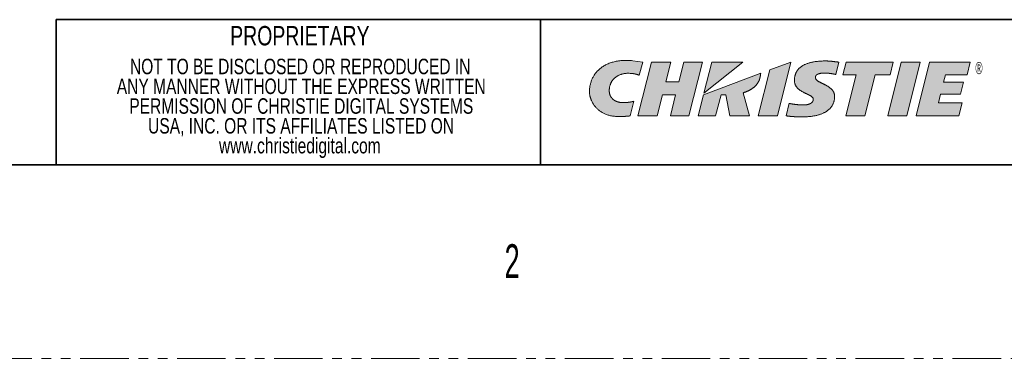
# Model space of a CAD drawing. Header units: millimetres. Extents: x 0 to 1118, y 0 to 864.
# Tile 135 of 200: x 843 to 972, y 0 to 44. Entities that reach past the tile are written whole.
import ezdxf

# ---------------------------------------------------------------- set-up
doc = ezdxf.new("R2010")
doc.units = ezdxf.units.MM
doc.linetypes.add('PHANTOM', pattern=[12.7, 6.35, -1.27, 1.27, -1.27, 1.27, -1.27])
doc.styles.add('SLDTEXTSTYLE0', font='TXT', dxfattribs={"width": 0.605})
doc.styles.add('SLDTEXTSTYLE1', font='TXT', dxfattribs={"width": 0.6})
doc.styles.add('SLDTEXTSTYLE2', font='TXT', dxfattribs={"width": 0.75})

# ---------------------------------------------------------------- blocks, each defined once
blk = doc.blocks.new('Christie-Logo_8')
at = {"linetype": 'Continuous'}
h = blk.add_hatch(color=7, dxfattribs=at)
edge = h.paths.add_edge_path(flags=0)
edge.add_spline(control_points=[(82.41, 138.59), (82.41, 138.64), (82.39, 138.74), (82.37, 138.88), (82.37, 139.03), (82.37, 139.17), (82.38, 139.31), (82.39, 139.46), (82.42, 139.6), (82.45, 139.74), (82.5, 139.88), (82.55, 140.02), (82.61, 140.15), (82.67, 140.29), (82.75, 140.41), (82.83, 140.54), (82.93, 140.65), (83.03, 140.77), (83.14, 140.87), (83.26, 140.98), (83.39, 141.07), (83.53, 141.16), (83.67, 141.24), (83.83, 141.31), (83.99, 141.38), (84.17, 141.43), (84.35, 141.48), (84.54, 141.52), (84.74, 141.55), (84.95, 141.56), (85.17, 141.57), (85.4, 141.56), (85.55, 141.55), (85.63, 141.55)], knot_values=[0, 0, 0, 0, 0.028084, 0.056174, 0.084271, 0.112379, 0.140499, 0.168636, 0.196798, 0.224995, 0.253243, 0.281562, 0.309976, 0.338519, 0.36723, 0.396153, 0.425344, 0.454865, 0.484784, 0.515181, 0.546141, 0.577755, 0.610123, 0.643349, 0.677544, 0.712819, 0.749293, 0.787082, 0.826309, 0.867093, 0.909556, 0.953818, 1, 1, 1, 1], weights=[1, 1, 1, 1, 1, 1, 1, 1, 1, 1, 1, 1, 1, 1, 1, 1, 1, 1, 1, 1, 1, 1, 1, 1, 1, 1, 1, 1, 1, 1, 1, 1, 1, 1], degree=3, periodic=0)
edge.add_spline(control_points=[(85.63, 141.55), (85.65, 141.54), (85.68, 141.54), (85.73, 141.53), (85.78, 141.53), (85.82, 141.52), (85.87, 141.51), (85.92, 141.51), (85.97, 141.5), (86.01, 141.49), (86.06, 141.48), (86.1, 141.47), (86.15, 141.46), (86.19, 141.45), (86.23, 141.44), (86.27, 141.43), (86.31, 141.42), (86.35, 141.41), (86.39, 141.4), (86.42, 141.39), (86.46, 141.38), (86.49, 141.37), (86.53, 141.35), (86.56, 141.34), (86.58, 141.33), (86.61, 141.33), (86.64, 141.32), (86.66, 141.31), (86.68, 141.3), (86.7, 141.29), (86.72, 141.28), (86.73, 141.28), (86.74, 141.27), (86.74, 141.27)], knot_values=[0, 0, 0, 0, 0.042348, 0.08466, 0.126877, 0.168935, 0.210773, 0.252326, 0.293529, 0.334317, 0.374623, 0.414381, 0.453524, 0.491982, 0.529688, 0.566573, 0.602568, 0.637603, 0.671607, 0.704512, 0.736246, 0.766738, 0.795919, 0.823716, 0.85006, 0.874878, 0.898101, 0.919656, 0.939475, 0.957486, 0.973622, 0.987815, 1, 1, 1, 1], weights=[1, 1, 1, 1, 1, 1, 1, 1, 1, 1, 1, 1, 1, 1, 1, 1, 1, 1, 1, 1, 1, 1, 1, 1, 1, 1, 1, 1, 1, 1, 1, 1, 1, 1], degree=3, periodic=0)
edge.add_line((86.74, 141.27), (87.25, 143.19))
edge.add_line((87.25, 143.19), (85.79, 143.4))
edge.add_spline(control_points=[(85.79, 143.4), (85.65, 143.41), (85.38, 143.43), (84.99, 143.45), (84.61, 143.45), (84.25, 143.43), (83.89, 143.4), (83.56, 143.35), (83.23, 143.29), (82.92, 143.21), (82.63, 143.13), (82.34, 143.02), (82.07, 142.91), (81.82, 142.78), (81.58, 142.65), (81.35, 142.5), (81.13, 142.34), (80.93, 142.17), (80.74, 142), (80.57, 141.81), (80.4, 141.62), (80.26, 141.42), (80.12, 141.21), (80, 140.99), (79.89, 140.77), (79.79, 140.55), (79.71, 140.31), (79.64, 140.08), (79.58, 139.84), (79.54, 139.59), (79.51, 139.35), (79.49, 139.1), (79.48, 138.93), (79.48, 138.84)], knot_values=[0, 0, 0, 0, 0.045913, 0.090143, 0.132769, 0.173874, 0.21354, 0.251853, 0.288898, 0.32476, 0.359526, 0.393282, 0.426114, 0.458108, 0.489347, 0.519914, 0.549889, 0.579349, 0.608369, 0.63702, 0.665367, 0.693473, 0.721396, 0.749189, 0.776901, 0.804575, 0.83225, 0.859962, 0.88774, 0.915611, 0.943598, 0.971722, 1, 1, 1, 1], weights=[1, 1, 1, 1, 1, 1, 1, 1, 1, 1, 1, 1, 1, 1, 1, 1, 1, 1, 1, 1, 1, 1, 1, 1, 1, 1, 1, 1, 1, 1, 1, 1, 1, 1], degree=3, periodic=0)
edge.add_spline(control_points=[(79.48, 138.84), (79.48, 138.81), (79.48, 138.74), (79.49, 138.62), (79.51, 138.5), (79.53, 138.37), (79.56, 138.24), (79.6, 138.1), (79.64, 137.95), (79.69, 137.81), (79.75, 137.66), (79.82, 137.5), (79.9, 137.35), (79.98, 137.19), (80.08, 137.04), (80.18, 136.89), (80.3, 136.73), (80.42, 136.59), (80.56, 136.44), (80.71, 136.3), (80.86, 136.17), (81.03, 136.04), (81.21, 135.92), (81.41, 135.8), (81.61, 135.7), (81.83, 135.6), (82.06, 135.51), (82.31, 135.44), (82.56, 135.38), (82.84, 135.32), (83.12, 135.29), (83.42, 135.26), (83.63, 135.26), (83.73, 135.26)], knot_values=[0, 0, 0, 0, 0.017058, 0.035556, 0.055409, 0.076534, 0.098846, 0.122267, 0.146719, 0.172131, 0.198439, 0.225583, 0.253513, 0.282187, 0.311571, 0.341644, 0.372394, 0.403825, 0.435949, 0.468796, 0.502409, 0.536845, 0.572177, 0.608491, 0.645887, 0.684481, 0.724399, 0.765778, 0.808765, 0.853516, 0.900194, 0.948964, 1, 1, 1, 1], weights=[1, 1, 1, 1, 1, 1, 1, 1, 1, 1, 1, 1, 1, 1, 1, 1, 1, 1, 1, 1, 1, 1, 1, 1, 1, 1, 1, 1, 1, 1, 1, 1, 1, 1], degree=3, periodic=0)
edge.add_spline(control_points=[(83.73, 135.26), (83.76, 135.26), (83.82, 135.26), (83.9, 135.26), (83.98, 135.26), (84.06, 135.26), (84.13, 135.26), (84.2, 135.27), (84.28, 135.27), (84.34, 135.27), (84.41, 135.27), (84.48, 135.28), (84.54, 135.28), (84.6, 135.28), (84.66, 135.28), (84.72, 135.29), (84.77, 135.29), (84.83, 135.29), (84.88, 135.3), (84.93, 135.3), (84.98, 135.31), (85.02, 135.31), (85.06, 135.31), (85.11, 135.32), (85.15, 135.32), (85.18, 135.33), (85.22, 135.33), (85.25, 135.33), (85.28, 135.34), (85.31, 135.34), (85.34, 135.34), (85.37, 135.35), (85.38, 135.35), (85.39, 135.35)], knot_values=[0, 0, 0, 0, 0.050291, 0.09936, 0.147212, 0.193847, 0.239269, 0.283478, 0.326479, 0.368271, 0.408858, 0.448242, 0.486424, 0.523405, 0.559189, 0.593776, 0.627168, 0.659367, 0.690373, 0.72019, 0.748817, 0.776256, 0.802509, 0.827576, 0.851459, 0.874159, 0.895676, 0.916013, 0.935168, 0.953144, 0.969941, 0.985559, 1, 1, 1, 1], weights=[1, 1, 1, 1, 1, 1, 1, 1, 1, 1, 1, 1, 1, 1, 1, 1, 1, 1, 1, 1, 1, 1, 1, 1, 1, 1, 1, 1, 1, 1, 1, 1, 1, 1], degree=3, periodic=0)
edge.add_line((85.39, 135.35), (85.92, 137.48))
edge.add_spline(control_points=[(85.92, 137.48), (85.91, 137.47), (85.87, 137.46), (85.82, 137.45), (85.77, 137.44), (85.72, 137.43), (85.67, 137.42), (85.62, 137.4), (85.57, 137.39), (85.52, 137.39), (85.48, 137.38), (85.43, 137.37), (85.38, 137.36), (85.33, 137.35), (85.28, 137.35), (85.23, 137.34), (85.18, 137.34), (85.13, 137.33), (85.08, 137.33), (85.03, 137.32), (84.98, 137.32), (84.93, 137.31), (84.88, 137.31), (84.82, 137.31), (84.77, 137.3), (84.71, 137.3), (84.66, 137.3), (84.6, 137.3), (84.54, 137.3), (84.48, 137.3), (84.42, 137.3), (84.36, 137.3), (84.32, 137.3), (84.3, 137.3)], knot_values=[0, 0, 0, 0, 0.032415, 0.064382, 0.09595, 0.127164, 0.158069, 0.18871, 0.219131, 0.249379, 0.279498, 0.309533, 0.339531, 0.369535, 0.399591, 0.429745, 0.46004, 0.490523, 0.521236, 0.552226, 0.583535, 0.615209, 0.64729, 0.679823, 0.71285, 0.746415, 0.78056, 0.815329, 0.850763, 0.886905, 0.923798, 0.961482, 1, 1, 1, 1], weights=[1, 1, 1, 1, 1, 1, 1, 1, 1, 1, 1, 1, 1, 1, 1, 1, 1, 1, 1, 1, 1, 1, 1, 1, 1, 1, 1, 1, 1, 1, 1, 1, 1, 1], degree=3, periodic=0)
edge.add_spline(control_points=[(84.3, 137.3), (84.26, 137.3), (84.19, 137.3), (84.09, 137.3), (83.99, 137.31), (83.89, 137.33), (83.8, 137.35), (83.71, 137.37), (83.62, 137.39), (83.54, 137.42), (83.45, 137.45), (83.37, 137.48), (83.3, 137.52), (83.22, 137.56), (83.15, 137.6), (83.08, 137.64), (83.02, 137.69), (82.96, 137.74), (82.9, 137.79), (82.84, 137.84), (82.79, 137.89), (82.74, 137.95), (82.7, 138), (82.65, 138.06), (82.61, 138.12), (82.58, 138.17), (82.54, 138.23), (82.51, 138.29), (82.49, 138.35), (82.46, 138.41), (82.44, 138.47), (82.43, 138.53), (82.42, 138.57), (82.41, 138.59)], knot_values=[0, 0, 0, 0, 0.042481, 0.083926, 0.124393, 0.163933, 0.202599, 0.240439, 0.277498, 0.31382, 0.349443, 0.384404, 0.418736, 0.452469, 0.48563, 0.518243, 0.550329, 0.581905, 0.612986, 0.643585, 0.673712, 0.703375, 0.73258, 0.761332, 0.789633, 0.817485, 0.84489, 0.871848, 0.89836, 0.924428, 0.950055, 0.975243, 1, 1, 1, 1], weights=[1, 1, 1, 1, 1, 1, 1, 1, 1, 1, 1, 1, 1, 1, 1, 1, 1, 1, 1, 1, 1, 1, 1, 1, 1, 1, 1, 1, 1, 1, 1, 1, 1, 1], degree=3, periodic=0)
h = blk.add_hatch(color=7, dxfattribs=at)
edge = h.paths.add_edge_path(flags=0)
edge.add_spline(control_points=[(110.52, 135.21), (110.49, 135.21), (110.44, 135.21), (110.36, 135.21), (110.28, 135.21), (110.19, 135.21), (110.11, 135.22), (110.03, 135.22), (109.94, 135.22), (109.86, 135.22), (109.77, 135.22), (109.69, 135.22), (109.6, 135.23), (109.52, 135.23), (109.43, 135.23), (109.35, 135.24), (109.27, 135.24), (109.18, 135.25), (109.1, 135.25), (109.02, 135.26), (108.94, 135.26), (108.86, 135.27), (108.78, 135.28), (108.7, 135.29), (108.63, 135.29), (108.55, 135.3), (108.48, 135.31), (108.41, 135.32), (108.34, 135.33), (108.28, 135.34), (108.22, 135.35), (108.16, 135.37), (108.12, 135.37), (108.1, 135.38)], knot_values=[0, 0, 0, 0, 0.032354, 0.065235, 0.098588, 0.132356, 0.166485, 0.200917, 0.235598, 0.270472, 0.305484, 0.340578, 0.375699, 0.410791, 0.445799, 0.480669, 0.515345, 0.549773, 0.583899, 0.617666, 0.651023, 0.683914, 0.716286, 0.748085, 0.77926, 0.809757, 0.839524, 0.86851, 0.896665, 0.923939, 0.950284, 0.975653, 1, 1, 1, 1], weights=[1, 1, 1, 1, 1, 1, 1, 1, 1, 1, 1, 1, 1, 1, 1, 1, 1, 1, 1, 1, 1, 1, 1, 1, 1, 1, 1, 1, 1, 1, 1, 1, 1, 1], degree=3, periodic=0)
edge.add_line((108.1, 135.38), (108.55, 137.19))
edge.add_spline(control_points=[(108.55, 137.19), (108.57, 137.18), (108.61, 137.17), (108.67, 137.16), (108.73, 137.14), (108.79, 137.13), (108.85, 137.12), (108.92, 137.1), (108.99, 137.09), (109.06, 137.08), (109.13, 137.07), (109.2, 137.06), (109.27, 137.05), (109.34, 137.04), (109.41, 137.03), (109.49, 137.02), (109.56, 137.01), (109.64, 137.01), (109.71, 137), (109.78, 136.99), (109.86, 136.99), (109.93, 136.98), (110, 136.98), (110.08, 136.97), (110.15, 136.97), (110.22, 136.97), (110.29, 136.96), (110.35, 136.96), (110.42, 136.96), (110.49, 136.96), (110.55, 136.96), (110.61, 136.95), (110.65, 136.95), (110.67, 136.95)], knot_values=[0, 0, 0, 0, 0.027406, 0.055734, 0.084924, 0.114917, 0.145655, 0.177079, 0.209127, 0.241739, 0.274852, 0.308403, 0.342329, 0.376567, 0.411053, 0.445721, 0.480509, 0.51535, 0.550181, 0.584936, 0.619549, 0.653955, 0.68809, 0.721886, 0.755279, 0.788203, 0.820592, 0.852379, 0.8835, 0.913889, 0.943479, 0.972204, 1, 1, 1, 1], weights=[1, 1, 1, 1, 1, 1, 1, 1, 1, 1, 1, 1, 1, 1, 1, 1, 1, 1, 1, 1, 1, 1, 1, 1, 1, 1, 1, 1, 1, 1, 1, 1, 1, 1], degree=3, periodic=0)
edge.add_spline(control_points=[(110.67, 136.95), (110.7, 136.95), (110.76, 136.96), (110.85, 136.96), (110.93, 136.96), (111.01, 136.97), (111.09, 136.98), (111.16, 136.99), (111.23, 137.01), (111.3, 137.02), (111.37, 137.04), (111.43, 137.06), (111.49, 137.08), (111.54, 137.1), (111.6, 137.13), (111.65, 137.15), (111.7, 137.18), (111.74, 137.21), (111.78, 137.24), (111.82, 137.27), (111.86, 137.3), (111.89, 137.34), (111.92, 137.37), (111.95, 137.41), (111.97, 137.45), (111.99, 137.48), (112.01, 137.52), (112.03, 137.56), (112.04, 137.6), (112.05, 137.65), (112.06, 137.69), (112.06, 137.73), (112.06, 137.76), (112.06, 137.78)], knot_values=[0, 0, 0, 0, 0.049986, 0.09829, 0.144951, 0.190007, 0.233499, 0.275471, 0.315965, 0.355027, 0.392705, 0.429047, 0.464106, 0.497936, 0.530593, 0.562137, 0.592631, 0.62214, 0.650734, 0.678486, 0.705471, 0.731768, 0.757459, 0.782628, 0.807362, 0.831748, 0.855874, 0.87983, 0.903701, 0.927573, 0.951528, 0.975645, 1, 1, 1, 1], weights=[1, 1, 1, 1, 1, 1, 1, 1, 1, 1, 1, 1, 1, 1, 1, 1, 1, 1, 1, 1, 1, 1, 1, 1, 1, 1, 1, 1, 1, 1, 1, 1, 1, 1], degree=3, periodic=0)
edge.add_spline(control_points=[(112.06, 137.78), (112.06, 137.8), (112.06, 137.85), (112.03, 137.93), (111.99, 138), (111.94, 138.07), (111.87, 138.13), (111.79, 138.2), (111.7, 138.26), (111.61, 138.32), (111.5, 138.37), (111.39, 138.43), (111.27, 138.49), (111.15, 138.55), (111.02, 138.61), (110.89, 138.67), (110.76, 138.74), (110.63, 138.81), (110.49, 138.88), (110.36, 138.95), (110.24, 139.03), (110.11, 139.12), (110, 139.21), (109.88, 139.31), (109.78, 139.41), (109.68, 139.52), (109.59, 139.64), (109.51, 139.76), (109.45, 139.9), (109.39, 140.05), (109.35, 140.2), (109.33, 140.37), (109.33, 140.48), (109.33, 140.54)], knot_values=[0, 0, 0, 0, 0.019209, 0.038196, 0.057776, 0.078541, 0.100854, 0.124897, 0.150722, 0.178288, 0.207499, 0.238218, 0.270283, 0.30352, 0.337743, 0.372768, 0.40841, 0.444493, 0.480851, 0.517334, 0.55381, 0.590176, 0.626361, 0.662332, 0.698105, 0.733753, 0.769413, 0.80529, 0.841665, 0.878888, 0.91737, 0.957575, 1, 1, 1, 1], weights=[1, 1, 1, 1, 1, 1, 1, 1, 1, 1, 1, 1, 1, 1, 1, 1, 1, 1, 1, 1, 1, 1, 1, 1, 1, 1, 1, 1, 1, 1, 1, 1, 1, 1], degree=3, periodic=0)
edge.add_spline(control_points=[(109.33, 140.54), (109.33, 140.59), (109.33, 140.71), (109.34, 140.87), (109.36, 141.03), (109.4, 141.19), (109.44, 141.34), (109.49, 141.48), (109.54, 141.62), (109.61, 141.76), (109.69, 141.89), (109.78, 142.02), (109.87, 142.14), (109.98, 142.25), (110.09, 142.36), (110.22, 142.47), (110.35, 142.57), (110.49, 142.66), (110.65, 142.75), (110.81, 142.83), (110.98, 142.91), (111.16, 142.98), (111.36, 143.05), (111.56, 143.11), (111.77, 143.16), (111.99, 143.21), (112.22, 143.25), (112.46, 143.28), (112.71, 143.31), (112.97, 143.34), (113.24, 143.35), (113.53, 143.36), (113.72, 143.36), (113.81, 143.36)], knot_values=[0, 0, 0, 0, 0.028319, 0.05596, 0.082999, 0.109522, 0.135619, 0.161391, 0.186941, 0.212379, 0.237819, 0.263376, 0.289169, 0.315311, 0.341918, 0.369099, 0.39696, 0.425601, 0.455118, 0.485598, 0.517124, 0.549773, 0.583616, 0.618718, 0.655141, 0.692939, 0.732166, 0.772869, 0.815094, 0.858881, 0.904271, 0.951299, 1, 1, 1, 1], weights=[1, 1, 1, 1, 1, 1, 1, 1, 1, 1, 1, 1, 1, 1, 1, 1, 1, 1, 1, 1, 1, 1, 1, 1, 1, 1, 1, 1, 1, 1, 1, 1, 1, 1], degree=3, periodic=0)
edge.add_spline(control_points=[(113.81, 143.36), (113.84, 143.36), (113.88, 143.36), (113.95, 143.36), (114.01, 143.36), (114.08, 143.36), (114.15, 143.36), (114.22, 143.35), (114.28, 143.35), (114.35, 143.35), (114.42, 143.34), (114.49, 143.34), (114.55, 143.33), (114.62, 143.32), (114.68, 143.32), (114.75, 143.31), (114.82, 143.31), (114.88, 143.3), (114.95, 143.29), (115.01, 143.28), (115.07, 143.28), (115.14, 143.27), (115.2, 143.26), (115.26, 143.25), (115.33, 143.25), (115.39, 143.24), (115.45, 143.23), (115.51, 143.22), (115.57, 143.22), (115.63, 143.21), (115.69, 143.2), (115.75, 143.19), (115.78, 143.19), (115.8, 143.19)], knot_values=[0, 0, 0, 0, 0.033688, 0.067401, 0.101127, 0.134857, 0.168578, 0.20228, 0.23595, 0.269577, 0.303147, 0.336649, 0.370069, 0.403395, 0.436612, 0.469708, 0.502668, 0.535479, 0.568128, 0.600599, 0.632878, 0.664952, 0.696805, 0.728424, 0.759793, 0.790898, 0.821724, 0.852256, 0.882481, 0.912382, 0.941945, 0.971156, 1, 1, 1, 1], weights=[1, 1, 1, 1, 1, 1, 1, 1, 1, 1, 1, 1, 1, 1, 1, 1, 1, 1, 1, 1, 1, 1, 1, 1, 1, 1, 1, 1, 1, 1, 1, 1, 1, 1], degree=3, periodic=0)
edge.add_line((115.8, 143.19), (115.35, 141.39))
edge.add_spline(control_points=[(115.35, 141.39), (115.34, 141.39), (115.31, 141.4), (115.26, 141.41), (115.22, 141.42), (115.17, 141.43), (115.12, 141.44), (115.07, 141.45), (115.02, 141.46), (114.97, 141.47), (114.92, 141.48), (114.87, 141.49), (114.82, 141.5), (114.77, 141.51), (114.72, 141.52), (114.66, 141.52), (114.61, 141.53), (114.56, 141.54), (114.5, 141.55), (114.45, 141.55), (114.4, 141.56), (114.34, 141.56), (114.29, 141.57), (114.24, 141.58), (114.19, 141.58), (114.14, 141.58), (114.09, 141.59), (114.03, 141.59), (113.98, 141.59), (113.94, 141.59), (113.89, 141.6), (113.84, 141.6), (113.81, 141.6), (113.79, 141.6)], knot_values=[0, 0, 0, 0, 0.028728, 0.0581, 0.088073, 0.118605, 0.149654, 0.181179, 0.213136, 0.245484, 0.27818, 0.311182, 0.344447, 0.377932, 0.411596, 0.445396, 0.47929, 0.513234, 0.547187, 0.581106, 0.61495, 0.648676, 0.682242, 0.715606, 0.748727, 0.781563, 0.814073, 0.846216, 0.87795, 0.909236, 0.940032, 0.9703, 1, 1, 1, 1], weights=[1, 1, 1, 1, 1, 1, 1, 1, 1, 1, 1, 1, 1, 1, 1, 1, 1, 1, 1, 1, 1, 1, 1, 1, 1, 1, 1, 1, 1, 1, 1, 1, 1, 1], degree=3, periodic=0)
edge.add_spline(control_points=[(113.79, 141.6), (113.76, 141.6), (113.69, 141.6), (113.59, 141.59), (113.5, 141.59), (113.41, 141.58), (113.33, 141.58), (113.25, 141.57), (113.17, 141.56), (113.1, 141.55), (113.03, 141.53), (112.97, 141.52), (112.91, 141.5), (112.85, 141.49), (112.8, 141.47), (112.75, 141.45), (112.7, 141.43), (112.66, 141.41), (112.62, 141.38), (112.59, 141.36), (112.56, 141.33), (112.53, 141.31), (112.5, 141.28), (112.48, 141.25), (112.46, 141.22), (112.44, 141.19), (112.42, 141.16), (112.41, 141.13), (112.4, 141.09), (112.39, 141.06), (112.39, 141.03), (112.39, 140.99), (112.39, 140.97), (112.38, 140.96)], knot_values=[0, 0, 0, 0, 0.059859, 0.117012, 0.171528, 0.223477, 0.272932, 0.319967, 0.364659, 0.407086, 0.447332, 0.485482, 0.521623, 0.55585, 0.588259, 0.618954, 0.648043, 0.675639, 0.701863, 0.726841, 0.750706, 0.773595, 0.795649, 0.817012, 0.837829, 0.858241, 0.878384, 0.898387, 0.918368, 0.938434, 0.958677, 0.979177, 1, 1, 1, 1], weights=[1, 1, 1, 1, 1, 1, 1, 1, 1, 1, 1, 1, 1, 1, 1, 1, 1, 1, 1, 1, 1, 1, 1, 1, 1, 1, 1, 1, 1, 1, 1, 1, 1, 1], degree=3, periodic=0)
edge.add_spline(control_points=[(112.38, 140.96), (112.39, 140.93), (112.39, 140.87), (112.42, 140.79), (112.46, 140.71), (112.51, 140.63), (112.58, 140.56), (112.66, 140.5), (112.75, 140.43), (112.85, 140.37), (112.95, 140.31), (113.07, 140.25), (113.19, 140.19), (113.31, 140.12), (113.44, 140.06), (113.58, 140), (113.71, 139.93), (113.84, 139.87), (113.98, 139.79), (114.11, 139.72), (114.24, 139.64), (114.37, 139.56), (114.49, 139.47), (114.6, 139.37), (114.71, 139.27), (114.81, 139.16), (114.9, 139.05), (114.98, 138.93), (115.04, 138.79), (115.1, 138.65), (115.14, 138.5), (115.16, 138.34), (115.17, 138.23), (115.17, 138.17)], knot_values=[0, 0, 0, 0, 0.020901, 0.041381, 0.062233, 0.084055, 0.107241, 0.132004, 0.158427, 0.186495, 0.21613, 0.247209, 0.27958, 0.313072, 0.347506, 0.382695, 0.418455, 0.454605, 0.490975, 0.527408, 0.563766, 0.599935, 0.635833, 0.671418, 0.706693, 0.741721, 0.77663, 0.811619, 0.846968, 0.883032, 0.920233, 0.95905, 1, 1, 1, 1], weights=[1, 1, 1, 1, 1, 1, 1, 1, 1, 1, 1, 1, 1, 1, 1, 1, 1, 1, 1, 1, 1, 1, 1, 1, 1, 1, 1, 1, 1, 1, 1, 1, 1, 1], degree=3, periodic=0)
edge.add_spline(control_points=[(115.17, 138.17), (115.17, 138.11), (115.16, 138), (115.15, 137.83), (115.12, 137.67), (115.09, 137.51), (115.05, 137.35), (114.99, 137.2), (114.93, 137.05), (114.85, 136.91), (114.77, 136.77), (114.68, 136.64), (114.57, 136.51), (114.46, 136.39), (114.34, 136.28), (114.21, 136.17), (114.06, 136.06), (113.91, 135.96), (113.75, 135.87), (113.58, 135.78), (113.4, 135.7), (113.21, 135.62), (113.01, 135.55), (112.81, 135.49), (112.59, 135.43), (112.36, 135.38), (112.13, 135.34), (111.88, 135.3), (111.63, 135.27), (111.36, 135.24), (111.09, 135.23), (110.8, 135.21), (110.61, 135.21), (110.52, 135.21)], knot_values=[0, 0, 0, 0, 0.028, 0.055411, 0.082315, 0.108802, 0.134965, 0.160902, 0.186714, 0.212505, 0.238378, 0.264438, 0.290788, 0.317528, 0.344754, 0.372561, 0.401034, 0.430258, 0.460309, 0.49126, 0.523177, 0.556123, 0.590154, 0.625324, 0.66168, 0.699268, 0.738129, 0.778302, 0.819822, 0.862722, 0.907033, 0.952783, 1, 1, 1, 1], weights=[1, 1, 1, 1, 1, 1, 1, 1, 1, 1, 1, 1, 1, 1, 1, 1, 1, 1, 1, 1, 1, 1, 1, 1, 1, 1, 1, 1, 1, 1, 1, 1, 1, 1], degree=3, periodic=0)
for points in [[(93.95, 135.38), (95.92, 143.19), (93.23, 143.19), (92.5, 140.34), (90.59, 140.34), (91.32, 143.19), (88.5, 143.19), (86.54, 135.38), (89.36, 135.38), (90.13, 138.43), (92.02, 138.43), (91.27, 135.38)], [(97.28, 143.19), (96.15, 138.65), (101.79, 143.19)], [(106.84, 135.38), (108.79, 143.18), (108.79, 143.19), (105.73, 142.05), (104.06, 135.38)], [(123.24, 141.35), (123.7, 143.19), (116.84, 143.19), (116.38, 141.35), (118.33, 141.35), (116.79, 135.38), (119.57, 135.38), (121.07, 141.35)], [(125.68, 135.38), (127.64, 143.19), (127.64, 143.19), (124.86, 143.19), (122.9, 135.38)], [(131.32, 141.36), (134.45, 141.36), (134.91, 143.19), (129, 143.19), (127.04, 135.38), (133.27, 135.38), (133.74, 137.24), (130.28, 137.24), (130.6, 138.5), (133.51, 138.5), (133.95, 140.26), (131.05, 140.26)]]:
    blk.add_hatch(color=7, dxfattribs=at).paths.add_polyline_path(points, flags=0)
h = blk.add_hatch(color=7, dxfattribs=at)
edge = h.paths.add_edge_path(flags=0)
edge.add_line((97.85, 135.38), (98.68, 138.42))
edge.add_line((98.68, 138.42), (99.33, 138.42))
edge.add_line((99.33, 138.42), (99.94, 135.38))
edge.add_line((99.94, 135.38), (102.76, 135.38))
edge.add_line((102.76, 135.38), (101.84, 138.71))
edge.add_spline(control_points=[(101.84, 138.71), (101.88, 138.73), (101.96, 138.75), (102.07, 138.79), (102.19, 138.83), (102.3, 138.88), (102.41, 138.92), (102.52, 138.97), (102.62, 139.02), (102.72, 139.07), (102.82, 139.12), (102.92, 139.18), (103.01, 139.23), (103.11, 139.29), (103.19, 139.35), (103.28, 139.41), (103.36, 139.47), (103.44, 139.54), (103.52, 139.6), (103.59, 139.67), (103.66, 139.74), (103.73, 139.81), (103.79, 139.89), (103.85, 139.96), (103.91, 140.04), (103.97, 140.12), (104.02, 140.2), (104.06, 140.28), (104.11, 140.36), (104.15, 140.45), (104.19, 140.53), (104.22, 140.62), (104.24, 140.68), (104.25, 140.71)], knot_values=[0, 0, 0, 0, 0.038456, 0.076397, 0.113823, 0.150738, 0.187146, 0.223052, 0.258461, 0.293382, 0.327822, 0.361792, 0.3953, 0.428361, 0.460987, 0.493195, 0.525, 0.556421, 0.587479, 0.618195, 0.648595, 0.678703, 0.708548, 0.738159, 0.767568, 0.79681, 0.825919, 0.854933, 0.883892, 0.912835, 0.941805, 0.970845, 1, 1, 1, 1], weights=[1, 1, 1, 1, 1, 1, 1, 1, 1, 1, 1, 1, 1, 1, 1, 1, 1, 1, 1, 1, 1, 1, 1, 1, 1, 1, 1, 1, 1, 1, 1, 1, 1, 1], degree=3, periodic=0)
edge.add_spline(control_points=[(104.25, 140.71), (104.25, 140.72), (104.26, 140.74), (104.27, 140.77), (104.28, 140.81), (104.29, 140.84), (104.3, 140.87), (104.3, 140.9), (104.31, 140.93), (104.32, 140.95), (104.32, 140.98), (104.33, 141.01), (104.34, 141.04), (104.34, 141.07), (104.35, 141.09), (104.35, 141.12), (104.36, 141.15), (104.36, 141.18), (104.37, 141.2), (104.37, 141.23), (104.38, 141.26), (104.38, 141.28), (104.38, 141.31), (104.39, 141.33), (104.39, 141.36), (104.39, 141.39), (104.4, 141.41), (104.4, 141.44), (104.4, 141.46), (104.4, 141.49), (104.41, 141.52), (104.41, 141.54), (104.41, 141.56), (104.41, 141.57)], knot_values=[0, 0, 0, 0, 0.038456, 0.076214, 0.113304, 0.149756, 0.185598, 0.220862, 0.255575, 0.289769, 0.323472, 0.356714, 0.389526, 0.421936, 0.453973, 0.485669, 0.51705, 0.548148, 0.578991, 0.609608, 0.640027, 0.670279, 0.70039, 0.730391, 0.760308, 0.790171, 0.820007, 0.849843, 0.879708, 0.909629, 0.939634, 0.969748, 1, 1, 1, 1], weights=[1, 1, 1, 1, 1, 1, 1, 1, 1, 1, 1, 1, 1, 1, 1, 1, 1, 1, 1, 1, 1, 1, 1, 1, 1, 1, 1, 1, 1, 1, 1, 1, 1, 1], degree=3, periodic=0)
edge.add_line((104.41, 141.57), (96.09, 138.42))
edge.add_line((96.09, 138.42), (95.33, 135.38))
edge.add_line((95.33, 135.38), (97.85, 135.38))
at = {"color": 7, "linetype": 'Continuous', "lineweight": 18}
for p, q in [((87.25, 143.19), (85.79, 143.4)), ((88.5, 143.19), (86.54, 135.38)), ((86.74, 141.27), (87.25, 143.19)), ((91.32, 143.19), (88.5, 143.19)), ((90.59, 140.34), (91.32, 143.19)), ((93.23, 143.19), (92.5, 140.34)), ((95.92, 143.19), (93.23, 143.19)), ((93.95, 135.38), (95.92, 143.19)), ((96.15, 138.65), (101.79, 143.19)), ((97.28, 143.19), (96.15, 138.65)), ((101.79, 143.19), (97.28, 143.19)), ((105.73, 142.05), (104.06, 135.38)), ((108.79, 143.19), (105.73, 142.05)), ((106.84, 135.38), (108.79, 143.18)), ((108.79, 143.18), (108.79, 143.19)), ((115.8, 143.19), (115.35, 141.39)), ((116.84, 143.19), (116.38, 141.35)), ((123.7, 143.19), (116.84, 143.19)), ((124.86, 143.19), (122.9, 135.38)), ((123.24, 141.35), (123.7, 143.19)), ((127.64, 143.19), (124.86, 143.19)), ((125.68, 135.38), (127.64, 143.19)), ((129, 143.19), (127.04, 135.38)), ((127.64, 143.19), (127.64, 143.19)), ((134.91, 143.19), (129, 143.19)), ((134.45, 141.36), (134.91, 143.19)), ((104.41, 141.57), (96.09, 138.42)), ((116.38, 141.35), (118.33, 141.35)), ((118.33, 141.35), (116.79, 135.38)), ((119.57, 135.38), (121.07, 141.35)), ((121.07, 141.35), (123.24, 141.35)), ((131.05, 140.26), (131.32, 141.36)), ((131.32, 141.36), (134.45, 141.36)), ((92.5, 140.34), (90.59, 140.34)), ((133.95, 140.26), (131.05, 140.26)), ((133.51, 138.5), (133.95, 140.26)), ((89.36, 135.38), (90.13, 138.43)), ((90.13, 138.43), (92.02, 138.43)), ((92.02, 138.43), (91.27, 135.38)), ((96.09, 138.42), (95.33, 135.38)), ((97.85, 135.38), (98.68, 138.42)), ((98.68, 138.42), (99.33, 138.42)), ((99.33, 138.42), (99.94, 135.38)), ((102.76, 135.38), (101.84, 138.71)), ((130.28, 137.24), (130.6, 138.5)), ((130.6, 138.5), (133.51, 138.5)), ((85.39, 135.35), (85.92, 137.48)), ((108.1, 135.38), (108.55, 137.19)), ((133.74, 137.24), (130.28, 137.24)), ((133.27, 135.38), (133.74, 137.24)), ((86.54, 135.38), (89.36, 135.38)), ((91.27, 135.38), (93.95, 135.38)), ((95.33, 135.38), (97.85, 135.38)), ((99.94, 135.38), (102.76, 135.38)), ((104.06, 135.38), (106.84, 135.38)), ((116.79, 135.38), (119.57, 135.38)), ((122.9, 135.38), (125.68, 135.38)), ((127.04, 135.38), (133.27, 135.38))]:
    blk.add_line(p, q, dxfattribs=at)
at = {"color": 8, "linetype": 'Continuous', "lineweight": 0}
for points, knots in [([(85.79, 143.4), (85.65, 143.41), (85.38, 143.43), (84.99, 143.45), (84.61, 143.45), (84.25, 143.43), (83.89, 143.4), (83.56, 143.35), (83.23, 143.29), (82.92, 143.21), (82.63, 143.13), (82.34, 143.02), (82.07, 142.91), (81.82, 142.78), (81.58, 142.65), (81.35, 142.5), (81.13, 142.34), (80.93, 142.17), (80.74, 142), (80.57, 141.81), (80.4, 141.62), (80.26, 141.42), (80.12, 141.21), (80, 140.99), (79.89, 140.77), (79.79, 140.55), (79.71, 140.31), (79.64, 140.08), (79.58, 139.84), (79.54, 139.59), (79.51, 139.35), (79.49, 139.1), (79.48, 138.93), (79.48, 138.84)], [0, 0, 0, 0, 0.045913, 0.090143, 0.132769, 0.173874, 0.21354, 0.251853, 0.288898, 0.32476, 0.359526, 0.393282, 0.426114, 0.458108, 0.489347, 0.519914, 0.549889, 0.579349, 0.608369, 0.63702, 0.665367, 0.693473, 0.721396, 0.749189, 0.776901, 0.804575, 0.83225, 0.859962, 0.88774, 0.915611, 0.943598, 0.971722, 1, 1, 1, 1]), ([(109.33, 140.54), (109.33, 140.59), (109.33, 140.71), (109.34, 140.87), (109.36, 141.03), (109.4, 141.19), (109.44, 141.34), (109.49, 141.48), (109.54, 141.62), (109.61, 141.76), (109.69, 141.89), (109.78, 142.02), (109.87, 142.14), (109.98, 142.25), (110.09, 142.36), (110.22, 142.47), (110.35, 142.57), (110.49, 142.66), (110.65, 142.75), (110.81, 142.83), (110.98, 142.91), (111.16, 142.98), (111.36, 143.05), (111.56, 143.11), (111.77, 143.16), (111.99, 143.21), (112.22, 143.25), (112.46, 143.28), (112.71, 143.31), (112.97, 143.34), (113.24, 143.35), (113.53, 143.36), (113.72, 143.36), (113.81, 143.36)], [0, 0, 0, 0, 0.028319, 0.05596, 0.082999, 0.109522, 0.135619, 0.161391, 0.186941, 0.212379, 0.237819, 0.263376, 0.289169, 0.315311, 0.341918, 0.369099, 0.39696, 0.425601, 0.455118, 0.485598, 0.517124, 0.549773, 0.583616, 0.618718, 0.655141, 0.692939, 0.732166, 0.772869, 0.815094, 0.858881, 0.904271, 0.951299, 1, 1, 1, 1]), ([(113.81, 143.36), (113.84, 143.36), (113.88, 143.36), (113.95, 143.36), (114.01, 143.36), (114.08, 143.36), (114.15, 143.36), (114.22, 143.35), (114.28, 143.35), (114.35, 143.35), (114.42, 143.34), (114.49, 143.34), (114.55, 143.33), (114.62, 143.32), (114.68, 143.32), (114.75, 143.31), (114.82, 143.31), (114.88, 143.3), (114.95, 143.29), (115.01, 143.28), (115.07, 143.28), (115.14, 143.27), (115.2, 143.26), (115.26, 143.25), (115.33, 143.25), (115.39, 143.24), (115.45, 143.23), (115.51, 143.22), (115.57, 143.22), (115.63, 143.21), (115.69, 143.2), (115.75, 143.19), (115.78, 143.19), (115.8, 143.19)], [0, 0, 0, 0, 0.033688, 0.067401, 0.101127, 0.134857, 0.168578, 0.20228, 0.23595, 0.269577, 0.303147, 0.336649, 0.370069, 0.403395, 0.436612, 0.469708, 0.502668, 0.535479, 0.568128, 0.600599, 0.632878, 0.664952, 0.696805, 0.728424, 0.759793, 0.790898, 0.821724, 0.852256, 0.882481, 0.912382, 0.941945, 0.971156, 1, 1, 1, 1]), ([(82.41, 138.59), (82.41, 138.64), (82.39, 138.74), (82.37, 138.88), (82.37, 139.03), (82.37, 139.17), (82.38, 139.31), (82.39, 139.46), (82.42, 139.6), (82.45, 139.74), (82.5, 139.88), (82.55, 140.02), (82.61, 140.15), (82.67, 140.29), (82.75, 140.41), (82.83, 140.54), (82.93, 140.65), (83.03, 140.77), (83.14, 140.87), (83.26, 140.98), (83.39, 141.07), (83.53, 141.16), (83.67, 141.24), (83.83, 141.31), (83.99, 141.38), (84.17, 141.43), (84.35, 141.48), (84.54, 141.52), (84.74, 141.55), (84.95, 141.56), (85.17, 141.57), (85.4, 141.56), (85.55, 141.55), (85.63, 141.55)], [0, 0, 0, 0, 0.028084, 0.056174, 0.084271, 0.112379, 0.140499, 0.168636, 0.196798, 0.224995, 0.253243, 0.281562, 0.309976, 0.338519, 0.36723, 0.396153, 0.425344, 0.454865, 0.484784, 0.515181, 0.546141, 0.577755, 0.610123, 0.643349, 0.677544, 0.712819, 0.749293, 0.787082, 0.826309, 0.867093, 0.909556, 0.953818, 1, 1, 1, 1]), ([(85.63, 141.55), (85.65, 141.54), (85.68, 141.54), (85.73, 141.53), (85.78, 141.53), (85.82, 141.52), (85.87, 141.51), (85.92, 141.51), (85.97, 141.5), (86.01, 141.49), (86.06, 141.48), (86.1, 141.47), (86.15, 141.46), (86.19, 141.45), (86.23, 141.44), (86.27, 141.43), (86.31, 141.42), (86.35, 141.41), (86.39, 141.4), (86.42, 141.39), (86.46, 141.38), (86.49, 141.37), (86.53, 141.35), (86.56, 141.34), (86.58, 141.33), (86.61, 141.33), (86.64, 141.32), (86.66, 141.31), (86.68, 141.3), (86.7, 141.29), (86.72, 141.28), (86.73, 141.28), (86.74, 141.27), (86.74, 141.27)], [0, 0, 0, 0, 0.042348, 0.08466, 0.126877, 0.168935, 0.210773, 0.252326, 0.293529, 0.334317, 0.374623, 0.414381, 0.453524, 0.491982, 0.529688, 0.566573, 0.602568, 0.637603, 0.671607, 0.704512, 0.736246, 0.766738, 0.795919, 0.823716, 0.85006, 0.874878, 0.898101, 0.919656, 0.939475, 0.957486, 0.973622, 0.987815, 1, 1, 1, 1]), ([(101.84, 138.71), (101.88, 138.73), (101.96, 138.75), (102.07, 138.79), (102.19, 138.83), (102.3, 138.88), (102.41, 138.92), (102.52, 138.97), (102.62, 139.02), (102.72, 139.07), (102.82, 139.12), (102.92, 139.18), (103.01, 139.23), (103.11, 139.29), (103.19, 139.35), (103.28, 139.41), (103.36, 139.47), (103.44, 139.54), (103.52, 139.6), (103.59, 139.67), (103.66, 139.74), (103.73, 139.81), (103.79, 139.89), (103.85, 139.96), (103.91, 140.04), (103.97, 140.12), (104.02, 140.2), (104.06, 140.28), (104.11, 140.36), (104.15, 140.45), (104.19, 140.53), (104.22, 140.62), (104.24, 140.68), (104.25, 140.71)], [0, 0, 0, 0, 0.038456, 0.076397, 0.113823, 0.150738, 0.187146, 0.223052, 0.258461, 0.293382, 0.327822, 0.361792, 0.3953, 0.428361, 0.460987, 0.493195, 0.525, 0.556421, 0.587479, 0.618195, 0.648595, 0.678703, 0.708548, 0.738159, 0.767568, 0.79681, 0.825919, 0.854933, 0.883892, 0.912835, 0.941805, 0.970845, 1, 1, 1, 1]), ([(104.25, 140.71), (104.25, 140.72), (104.26, 140.74), (104.27, 140.77), (104.28, 140.81), (104.29, 140.84), (104.3, 140.87), (104.3, 140.9), (104.31, 140.93), (104.32, 140.95), (104.32, 140.98), (104.33, 141.01), (104.34, 141.04), (104.34, 141.07), (104.35, 141.09), (104.35, 141.12), (104.36, 141.15), (104.36, 141.18), (104.37, 141.2), (104.37, 141.23), (104.38, 141.26), (104.38, 141.28), (104.38, 141.31), (104.39, 141.33), (104.39, 141.36), (104.39, 141.39), (104.4, 141.41), (104.4, 141.44), (104.4, 141.46), (104.4, 141.49), (104.41, 141.52), (104.41, 141.54), (104.41, 141.56), (104.41, 141.57)], [0, 0, 0, 0, 0.038456, 0.076214, 0.113304, 0.149756, 0.185598, 0.220862, 0.255575, 0.289769, 0.323472, 0.356714, 0.389526, 0.421936, 0.453973, 0.485669, 0.51705, 0.548148, 0.578991, 0.609608, 0.640027, 0.670279, 0.70039, 0.730391, 0.760308, 0.790171, 0.820007, 0.849843, 0.879708, 0.909629, 0.939634, 0.969748, 1, 1, 1, 1]), ([(112.06, 137.78), (112.06, 137.8), (112.06, 137.85), (112.03, 137.93), (111.99, 138), (111.94, 138.07), (111.87, 138.13), (111.79, 138.2), (111.7, 138.26), (111.61, 138.32), (111.5, 138.37), (111.39, 138.43), (111.27, 138.49), (111.15, 138.55), (111.02, 138.61), (110.89, 138.67), (110.76, 138.74), (110.63, 138.81), (110.49, 138.88), (110.36, 138.95), (110.24, 139.03), (110.11, 139.12), (110, 139.21), (109.88, 139.31), (109.78, 139.41), (109.68, 139.52), (109.59, 139.64), (109.51, 139.76), (109.45, 139.9), (109.39, 140.05), (109.35, 140.2), (109.33, 140.37), (109.33, 140.48), (109.33, 140.54)], [0, 0, 0, 0, 0.019209, 0.038196, 0.057776, 0.078541, 0.100854, 0.124897, 0.150722, 0.178288, 0.207499, 0.238218, 0.270283, 0.30352, 0.337743, 0.372768, 0.40841, 0.444493, 0.480851, 0.517334, 0.55381, 0.590176, 0.626361, 0.662332, 0.698105, 0.733753, 0.769413, 0.80529, 0.841665, 0.878888, 0.91737, 0.957575, 1, 1, 1, 1]), ([(113.79, 141.6), (113.76, 141.6), (113.69, 141.6), (113.59, 141.59), (113.5, 141.59), (113.41, 141.58), (113.33, 141.58), (113.25, 141.57), (113.17, 141.56), (113.1, 141.55), (113.03, 141.53), (112.97, 141.52), (112.91, 141.5), (112.85, 141.49), (112.8, 141.47), (112.75, 141.45), (112.7, 141.43), (112.66, 141.41), (112.62, 141.38), (112.59, 141.36), (112.56, 141.33), (112.53, 141.31), (112.5, 141.28), (112.48, 141.25), (112.46, 141.22), (112.44, 141.19), (112.42, 141.16), (112.41, 141.13), (112.4, 141.09), (112.39, 141.06), (112.39, 141.03), (112.39, 140.99), (112.39, 140.97), (112.38, 140.96)], [0, 0, 0, 0, 0.059859, 0.117012, 0.171528, 0.223477, 0.272932, 0.319967, 0.364659, 0.407086, 0.447332, 0.485482, 0.521623, 0.55585, 0.588259, 0.618954, 0.648043, 0.675639, 0.701863, 0.726841, 0.750706, 0.773595, 0.795649, 0.817012, 0.837829, 0.858241, 0.878384, 0.898387, 0.918368, 0.938434, 0.958677, 0.979177, 1, 1, 1, 1]), ([(112.38, 140.96), (112.39, 140.93), (112.39, 140.87), (112.42, 140.79), (112.46, 140.71), (112.51, 140.63), (112.58, 140.56), (112.66, 140.5), (112.75, 140.43), (112.85, 140.37), (112.95, 140.31), (113.07, 140.25), (113.19, 140.19), (113.31, 140.12), (113.44, 140.06), (113.58, 140), (113.71, 139.93), (113.84, 139.87), (113.98, 139.79), (114.11, 139.72), (114.24, 139.64), (114.37, 139.56), (114.49, 139.47), (114.6, 139.37), (114.71, 139.27), (114.81, 139.16), (114.9, 139.05), (114.98, 138.93), (115.04, 138.79), (115.1, 138.65), (115.14, 138.5), (115.16, 138.34), (115.17, 138.23), (115.17, 138.17)], [0, 0, 0, 0, 0.020901, 0.041381, 0.062233, 0.084055, 0.107241, 0.132004, 0.158427, 0.186495, 0.21613, 0.247209, 0.27958, 0.313072, 0.347506, 0.382695, 0.418455, 0.454605, 0.490975, 0.527408, 0.563766, 0.599935, 0.635833, 0.671418, 0.706693, 0.741721, 0.77663, 0.811619, 0.846968, 0.883032, 0.920233, 0.95905, 1, 1, 1, 1]), ([(115.35, 141.39), (115.34, 141.39), (115.31, 141.4), (115.26, 141.41), (115.22, 141.42), (115.17, 141.43), (115.12, 141.44), (115.07, 141.45), (115.02, 141.46), (114.97, 141.47), (114.92, 141.48), (114.87, 141.49), (114.82, 141.5), (114.77, 141.51), (114.72, 141.52), (114.66, 141.52), (114.61, 141.53), (114.56, 141.54), (114.5, 141.55), (114.45, 141.55), (114.4, 141.56), (114.34, 141.56), (114.29, 141.57), (114.24, 141.58), (114.19, 141.58), (114.14, 141.58), (114.09, 141.59), (114.03, 141.59), (113.98, 141.59), (113.94, 141.59), (113.89, 141.6), (113.84, 141.6), (113.81, 141.6), (113.79, 141.6)], [0, 0, 0, 0, 0.028728, 0.0581, 0.088073, 0.118605, 0.149654, 0.181179, 0.213136, 0.245484, 0.27818, 0.311182, 0.344447, 0.377932, 0.411596, 0.445396, 0.47929, 0.513234, 0.547187, 0.581106, 0.61495, 0.648676, 0.682242, 0.715606, 0.748727, 0.781563, 0.814073, 0.846216, 0.87795, 0.909236, 0.940032, 0.9703, 1, 1, 1, 1]), ([(79.48, 138.84), (79.48, 138.81), (79.48, 138.74), (79.49, 138.62), (79.51, 138.5), (79.53, 138.37), (79.56, 138.24), (79.6, 138.1), (79.64, 137.95), (79.69, 137.81), (79.75, 137.66), (79.82, 137.5), (79.9, 137.35), (79.98, 137.19), (80.08, 137.04), (80.18, 136.89), (80.3, 136.73), (80.42, 136.59), (80.56, 136.44), (80.71, 136.3), (80.86, 136.17), (81.03, 136.04), (81.21, 135.92), (81.41, 135.8), (81.61, 135.7), (81.83, 135.6), (82.06, 135.51), (82.31, 135.44), (82.56, 135.38), (82.84, 135.32), (83.12, 135.29), (83.42, 135.26), (83.63, 135.26), (83.73, 135.26)], [0, 0, 0, 0, 0.017058, 0.035556, 0.055409, 0.076534, 0.098846, 0.122267, 0.146719, 0.172131, 0.198439, 0.225583, 0.253513, 0.282187, 0.311571, 0.341644, 0.372394, 0.403825, 0.435949, 0.468796, 0.502409, 0.536845, 0.572177, 0.608491, 0.645887, 0.684481, 0.724399, 0.765778, 0.808765, 0.853516, 0.900194, 0.948964, 1, 1, 1, 1]), ([(84.3, 137.3), (84.26, 137.3), (84.19, 137.3), (84.09, 137.3), (83.99, 137.31), (83.89, 137.33), (83.8, 137.35), (83.71, 137.37), (83.62, 137.39), (83.54, 137.42), (83.45, 137.45), (83.37, 137.48), (83.3, 137.52), (83.22, 137.56), (83.15, 137.6), (83.08, 137.64), (83.02, 137.69), (82.96, 137.74), (82.9, 137.79), (82.84, 137.84), (82.79, 137.89), (82.74, 137.95), (82.7, 138), (82.65, 138.06), (82.61, 138.12), (82.58, 138.17), (82.54, 138.23), (82.51, 138.29), (82.49, 138.35), (82.46, 138.41), (82.44, 138.47), (82.43, 138.53), (82.42, 138.57), (82.41, 138.59)], [0, 0, 0, 0, 0.042481, 0.083926, 0.124393, 0.163933, 0.202599, 0.240439, 0.277498, 0.31382, 0.349443, 0.384404, 0.418736, 0.452469, 0.48563, 0.518243, 0.550329, 0.581905, 0.612986, 0.643585, 0.673712, 0.703375, 0.73258, 0.761332, 0.789633, 0.817485, 0.84489, 0.871848, 0.89836, 0.924428, 0.950055, 0.975243, 1, 1, 1, 1]), ([(115.17, 138.17), (115.17, 138.11), (115.16, 138), (115.15, 137.83), (115.12, 137.67), (115.09, 137.51), (115.05, 137.35), (114.99, 137.2), (114.93, 137.05), (114.85, 136.91), (114.77, 136.77), (114.68, 136.64), (114.57, 136.51), (114.46, 136.39), (114.34, 136.28), (114.21, 136.17), (114.06, 136.06), (113.91, 135.96), (113.75, 135.87), (113.58, 135.78), (113.4, 135.7), (113.21, 135.62), (113.01, 135.55), (112.81, 135.49), (112.59, 135.43), (112.36, 135.38), (112.13, 135.34), (111.88, 135.3), (111.63, 135.27), (111.36, 135.24), (111.09, 135.23), (110.8, 135.21), (110.61, 135.21), (110.52, 135.21)], [0, 0, 0, 0, 0.028, 0.055411, 0.082315, 0.108802, 0.134965, 0.160902, 0.186714, 0.212505, 0.238378, 0.264438, 0.290788, 0.317528, 0.344754, 0.372561, 0.401034, 0.430258, 0.460309, 0.49126, 0.523177, 0.556123, 0.590154, 0.625324, 0.66168, 0.699268, 0.738129, 0.778302, 0.819822, 0.862722, 0.907033, 0.952783, 1, 1, 1, 1]), ([(110.67, 136.95), (110.7, 136.95), (110.76, 136.96), (110.85, 136.96), (110.93, 136.96), (111.01, 136.97), (111.09, 136.98), (111.16, 136.99), (111.23, 137.01), (111.3, 137.02), (111.37, 137.04), (111.43, 137.06), (111.49, 137.08), (111.54, 137.1), (111.6, 137.13), (111.65, 137.15), (111.7, 137.18), (111.74, 137.21), (111.78, 137.24), (111.82, 137.27), (111.86, 137.3), (111.89, 137.34), (111.92, 137.37), (111.95, 137.41), (111.97, 137.45), (111.99, 137.48), (112.01, 137.52), (112.03, 137.56), (112.04, 137.6), (112.05, 137.65), (112.06, 137.69), (112.06, 137.73), (112.06, 137.76), (112.06, 137.78)], [0, 0, 0, 0, 0.049986, 0.09829, 0.144951, 0.190007, 0.233499, 0.275471, 0.315965, 0.355027, 0.392705, 0.429047, 0.464106, 0.497936, 0.530593, 0.562137, 0.592631, 0.62214, 0.650734, 0.678486, 0.705471, 0.731768, 0.757459, 0.782628, 0.807362, 0.831748, 0.855874, 0.87983, 0.903701, 0.927573, 0.951528, 0.975645, 1, 1, 1, 1]), ([(85.92, 137.48), (85.91, 137.47), (85.87, 137.46), (85.82, 137.45), (85.77, 137.44), (85.72, 137.43), (85.67, 137.42), (85.62, 137.4), (85.57, 137.39), (85.52, 137.39), (85.48, 137.38), (85.43, 137.37), (85.38, 137.36), (85.33, 137.35), (85.28, 137.35), (85.23, 137.34), (85.18, 137.34), (85.13, 137.33), (85.08, 137.33), (85.03, 137.32), (84.98, 137.32), (84.93, 137.31), (84.88, 137.31), (84.82, 137.31), (84.77, 137.3), (84.71, 137.3), (84.66, 137.3), (84.6, 137.3), (84.54, 137.3), (84.48, 137.3), (84.42, 137.3), (84.36, 137.3), (84.32, 137.3), (84.3, 137.3)], [0, 0, 0, 0, 0.032415, 0.064382, 0.09595, 0.127164, 0.158069, 0.18871, 0.219131, 0.249379, 0.279498, 0.309533, 0.339531, 0.369535, 0.399591, 0.429745, 0.46004, 0.490523, 0.521236, 0.552226, 0.583535, 0.615209, 0.64729, 0.679823, 0.71285, 0.746415, 0.78056, 0.815329, 0.850763, 0.886905, 0.923798, 0.961482, 1, 1, 1, 1]), ([(108.55, 137.19), (108.57, 137.18), (108.61, 137.17), (108.67, 137.16), (108.73, 137.14), (108.79, 137.13), (108.85, 137.12), (108.92, 137.1), (108.99, 137.09), (109.06, 137.08), (109.13, 137.07), (109.2, 137.06), (109.27, 137.05), (109.34, 137.04), (109.41, 137.03), (109.49, 137.02), (109.56, 137.01), (109.64, 137.01), (109.71, 137), (109.78, 136.99), (109.86, 136.99), (109.93, 136.98), (110, 136.98), (110.08, 136.97), (110.15, 136.97), (110.22, 136.97), (110.29, 136.96), (110.35, 136.96), (110.42, 136.96), (110.49, 136.96), (110.55, 136.96), (110.61, 136.95), (110.65, 136.95), (110.67, 136.95)], [0, 0, 0, 0, 0.027406, 0.055734, 0.084924, 0.114917, 0.145655, 0.177079, 0.209127, 0.241739, 0.274852, 0.308403, 0.342329, 0.376567, 0.411053, 0.445721, 0.480509, 0.51535, 0.550181, 0.584936, 0.619549, 0.653955, 0.68809, 0.721886, 0.755279, 0.788203, 0.820592, 0.852379, 0.8835, 0.913889, 0.943479, 0.972204, 1, 1, 1, 1]), ([(83.73, 135.26), (83.76, 135.26), (83.82, 135.26), (83.9, 135.26), (83.98, 135.26), (84.06, 135.26), (84.13, 135.26), (84.2, 135.27), (84.28, 135.27), (84.34, 135.27), (84.41, 135.27), (84.48, 135.28), (84.54, 135.28), (84.6, 135.28), (84.66, 135.28), (84.72, 135.29), (84.77, 135.29), (84.83, 135.29), (84.88, 135.3), (84.93, 135.3), (84.98, 135.31), (85.02, 135.31), (85.06, 135.31), (85.11, 135.32), (85.15, 135.32), (85.18, 135.33), (85.22, 135.33), (85.25, 135.33), (85.28, 135.34), (85.31, 135.34), (85.34, 135.34), (85.37, 135.35), (85.38, 135.35), (85.39, 135.35)], [0, 0, 0, 0, 0.050291, 0.09936, 0.147212, 0.193847, 0.239269, 0.283478, 0.326479, 0.368271, 0.408858, 0.448242, 0.486424, 0.523405, 0.559189, 0.593776, 0.627168, 0.659367, 0.690373, 0.72019, 0.748817, 0.776256, 0.802509, 0.827576, 0.851459, 0.874159, 0.895676, 0.916013, 0.935168, 0.953144, 0.969941, 0.985559, 1, 1, 1, 1]), ([(110.52, 135.21), (110.49, 135.21), (110.44, 135.21), (110.36, 135.21), (110.28, 135.21), (110.19, 135.21), (110.11, 135.22), (110.03, 135.22), (109.94, 135.22), (109.86, 135.22), (109.77, 135.22), (109.69, 135.22), (109.6, 135.23), (109.52, 135.23), (109.43, 135.23), (109.35, 135.24), (109.27, 135.24), (109.18, 135.25), (109.1, 135.25), (109.02, 135.26), (108.94, 135.26), (108.86, 135.27), (108.78, 135.28), (108.7, 135.29), (108.63, 135.29), (108.55, 135.3), (108.48, 135.31), (108.41, 135.32), (108.34, 135.33), (108.28, 135.34), (108.22, 135.35), (108.16, 135.37), (108.12, 135.37), (108.1, 135.38)], [0, 0, 0, 0, 0.032354, 0.065235, 0.098588, 0.132356, 0.166485, 0.200917, 0.235598, 0.270472, 0.305484, 0.340578, 0.375699, 0.410791, 0.445799, 0.480669, 0.515345, 0.549773, 0.583899, 0.617666, 0.651023, 0.683914, 0.716286, 0.748085, 0.77926, 0.809757, 0.839524, 0.86851, 0.896665, 0.923939, 0.950284, 0.975653, 1, 1, 1, 1])]:
    blk.add_open_spline(points, degree=3, knots=knots, dxfattribs=at)
blk = doc.blocks.new('SW_NOTE_0')
at = {"color": 0, "linetype": 'Continuous', "lineweight": 0, "char_height": 2.032, "attachment_point": 2, "style": 'SLDTEXTSTYLE2'}
for s, insert in [('NOT TO BE DISCLOSED OR REPRODUCED IN', (26.92, 2.62)), ('ANY MANNER WITHOUT THE EXPRESS WRITTEN', (27.06, 0.02)), ('PERMISSION OF CHRISTIE DIGITAL SYSTEMS', (27.06, -2.57)), ('USA, INC. OR ITS AFFILIATES LISTED ON', (27.03, -5.17)), ('www.christiedigital.com', (26.87, -7.77))]:
    blk.add_mtext(s, dxfattribs=dict(at, insert=insert))

msp = doc.modelspace()

# ---------------------------------------------------------------- linework, layer by layer
at = {"color": 7, "linetype": 'Continuous', "lineweight": 35}
for p, q in [((1104.9, 44.45), (847.725, 44.45)), ((847.725, 25.4), (847.725, 44.45)), ((911.225, 25.4), (911.225, 44.45)), ((12.7, 25.4), (1104.9, 25.4))]:
    msp.add_line(p, q, dxfattribs=at)
at = {"color": 7, "linetype": 'Continuous', "lineweight": 18}
for p, q in [((847.725, 25.4), (847.725, 44.45)), ((911.225, 25.4), (847.725, 25.4)), ((974.725, 25.4), (911.225, 25.4))]:
    msp.add_line(p, q, dxfattribs=at)
at = {"color": 7, "linetype": 'PHANTOM', "lineweight": 18}
msp.add_line((0, 0), (1117.6, 0), dxfattribs=at)

# ---------------------------------------------------------------- block references
at = {"color": 7, "linetype": 'Continuous', "lineweight": 0}
msp.add_blockref('SW_NOTE_0', (852.8, 36.703), dxfattribs=at)
at = {"color": 7, "linetype": 'Continuous', "xscale": 0.9, "yscale": 0.9, "zscale": 0.9}
msp.add_blockref('Christie-Logo_8', (846.086, -89.998), dxfattribs=at)

# ---------------------------------------------------------------- texts
at = {"color": 7, "linetype": 'Continuous', "lineweight": 0}
for s, insert, char_height, attachment_point, style in [('PROPRIETARY', (879.676, 43.616), 2.54, 2, 'SLDTEXTSTYLE2'), ('®', (968.19, 38.896), 1.587, 1, 'SLDTEXTSTYLE0'), ('2', (906.494, 14.973), 4.445, 1, 'SLDTEXTSTYLE1')]:
    msp.add_mtext(s, dxfattribs=dict(at, insert=insert, char_height=char_height, attachment_point=attachment_point, style=style))

doc.saveas('drawing.dxf')
